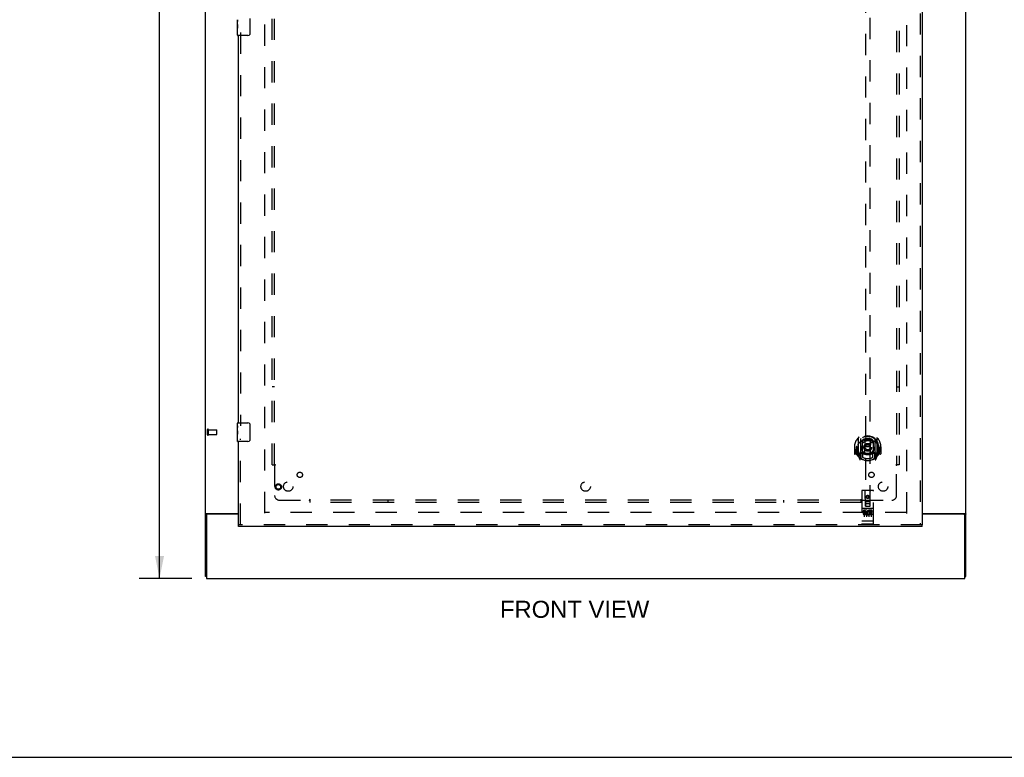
# Model space of a CAD drawing. Header units: inches. Extents: x 0 to 204, y 0 to 132.
# Tile 3 of 118: x 52 to 104, y 0 to 39. Entities that reach past the tile are written whole.
import ezdxf

# ---------------------------------------------------------------- set-up
doc = ezdxf.new("R2010")
doc.units = ezdxf.units.IN
doc.header["$LTSCALE"] = 11.243375
doc.header["$MEASUREMENT"] = 0
doc.linetypes.add('HIDDEN', pattern=[0.2, 0.1, -0.1])
doc.layers.get('0').update_dxf_attribs({"linetype": 'CONTINUOUS'})
for name, color, linetype in [('DEFAULT_2', 8, 'HIDDEN'), ('DIMENSIONS', 7, 'CONTINUOUS'), ('DOOR_ASSEMBLY', 7, 'CONTINUOUS'), ('SUBPANEL', 7, 'CONTINUOUS')]:
    doc.layers.add(name, color=color, linetype=linetype)
doc.styles.get("Standard").update_dxf_attribs({"font": 'arial.ttf'})
doc.dimstyles.new('DIMSTYLE_1', dxfattribs={"dimtxt": 0.901875, "dimasz": 1.2025, "dimexe": 0.09, "dimexo": 0.07, "dimgap": 0.0375, "dimtad": 0, "dimtih": 1, "dimtoh": 1, "dimzin": 4, "dimdsep": 46, "dimtxsty": 'Standard', "dimblk": '_FILLED', "dimblk1": '_FILLED', "dimblk2": '_FILLED', "dimcen": 0.09, "dimadec": 3, "dimazin": 1, "dimtfac": 1, "dimtdec": 3, "dimtofl": 0, "dimtmove": 0, "dimatfit": 3, "dimldrblk": '_FILLED', "dimfxl": 0, "dimtolj": 1, "dimtzin": 4, "dimarcsym": 0})

# ---------------------------------------------------------------- blocks, each defined once
blk = doc.blocks.new('_FILLED')
at = {"color": 0, "linetype": 'ByBlock'}
blk.add_solid([(0, 0), (-1, 0.2), (-1, -0.2)], dxfattribs=at)
blk = doc.blocks.new('*D19')
at = {"layer": 'DIMENSIONS', "color": 2, "linetype": 'Continuous'}
for p, q in [((61.249, 89.46), (58.459, 89.46)), ((59.541, 89.46), (59.541, 50.361)), ((59.541, 9.46), (59.541, 48.558)), ((61.249, 9.46), (58.459, 9.46))]:
    blk.add_line(p, q, dxfattribs=at)
at = {"layer": 'DIMENSIONS', "color": 2, "linetype": 'Continuous', "xscale": 1.2025, "yscale": 1.2025, "zscale": 1.2025}
for p, rotation in [((59.541, 89.46), 90), ((59.541, 9.46), 270)]:
    blk.add_blockref('_FILLED', p, dxfattribs=dict(at, rotation=rotation))
at = {"layer": 'DIMENSIONS', "color": 2, "linetype": 'Continuous', "insert": (59.541, 49.91), "char_height": 0.9019, "width": 3.15153, "attachment_point": 2, "line_spacing_factor": 0.9}
blk.add_mtext('80.00', dxfattribs=at)

msp = doc.modelspace()

# ---------------------------------------------------------------- linework, layer by layer
at = {"color": 3, "linetype": 'Continuous'}
for p, q in [((61.979, 9.564), (61.979, 89.356)), ((102.229, 9.564), (102.229, 89.356)), ((62.019, 12.908), (63.729, 12.908)), ((62.031, 12.816), (62.031, 9.46)), ((63.729, 12.876), (62.091, 12.876)), ((99.916, 12.908), (102.188, 12.908)), ((102.117, 12.876), (99.916, 12.876)), ((102.177, 9.46), (102.177, 12.816)), ((62.031, 9.46), (102.177, 9.46))]:
    msp.add_line(p, q, dxfattribs=at)
at = {"color": 7, "linetype": 'Continuous'}
for p, q in [((62.083, 12.877), (61.979, 12.877)), ((62.083, 12.876), (62.083, 12.877)), ((102.125, 12.877), (102.229, 12.877)), ((102.125, 12.877), (102.125, 12.876)), ((62.031, 9.564), (61.979, 9.564)), ((102.177, 9.564), (102.229, 9.564)), ((0, 0), (204.425, 0))]:
    msp.add_line(p, q, dxfattribs=at)
at = {"color": 3, "linetype": 'Continuous'}
for points in [[(62.019, 12.908), (62.018, 12.906), (62.016, 12.904), (62.013, 12.903), (62.01, 12.901), (62.008, 12.9), (62.005, 12.898), (62.002, 12.897), (61.999, 12.895), (61.996, 12.894), (61.993, 12.892), (61.99, 12.891), (61.988, 12.889), (61.986, 12.888), (61.984, 12.886), (61.982, 12.884), (61.981, 12.883), (61.98, 12.881), (61.979, 12.88), (61.979, 12.878), (61.979, 12.877)], [(102.188, 12.908), (102.19, 12.906), (102.192, 12.904), (102.194, 12.903), (102.197, 12.901), (102.2, 12.9), (102.203, 12.898), (102.209, 12.895)], [(102.209, 12.895), (102.212, 12.894), (102.215, 12.892), (102.217, 12.891), (102.22, 12.889), (102.222, 12.888), (102.224, 12.886), (102.226, 12.884), (102.227, 12.883), (102.228, 12.881), (102.228, 12.88), (102.229, 12.878), (102.229, 12.877)]]:
    msp.add_lwpolyline(points, dxfattribs=at)
at = {"color": 7, "linetype": 'Continuous'}
for points in [[(62.101, 12.908), (62.101, 12.906), (62.102, 12.905), (62.102, 12.903), (62.101, 12.901), (62.101, 12.9), (62.1, 12.898), (62.099, 12.896), (62.097, 12.894), (62.096, 12.893), (62.094, 12.892), (62.093, 12.89), (62.091, 12.889), (62.089, 12.887), (62.088, 12.886), (62.086, 12.884), (62.085, 12.883), (62.084, 12.881), (62.083, 12.88), (62.083, 12.878), (62.083, 12.877)], [(102.106, 12.908), (102.106, 12.906), (102.106, 12.905), (102.106, 12.903), (102.106, 12.901), (102.107, 12.9), (102.108, 12.898), (102.109, 12.896), (102.11, 12.894), (102.112, 12.893), (102.113, 12.892), (102.115, 12.89), (102.117, 12.889), (102.118, 12.887), (102.12, 12.886), (102.121, 12.884), (102.123, 12.883), (102.124, 12.881), (102.124, 12.88), (102.125, 12.878), (102.125, 12.877)]]:
    msp.add_lwpolyline(points, dxfattribs=at)
at = {"color": 3, "linetype": 'Continuous'}
for centre, start, end in [((62.091, 12.816), 90, 180), ((102.117, 12.816), 0, 90)]:
    msp.add_arc(centre, 0.06, start, end, dxfattribs=at)
at = {"layer": 'DEFAULT_2', "color": 8, "linetype": 'HIDDEN'}
for p, q in [((65.104, 86.012), (65.104, 12.908)), ((99.104, 12.908), (99.104, 86.012)), ((62.083, 17.068), (62.083, 17.352)), ((62.126, 17.068), (62.126, 17.352)), ((62.126, 17.334), (62.573, 17.334)), ((62.583, 17.096), (62.583, 17.324)), ((62.126, 17.086), (62.573, 17.086)), ((99.09, 12.96), (65.118, 12.96))]:
    msp.add_line(p, q, dxfattribs=at)
for centre, radius, start, end in [((62.104, 17.352), 0.0215, 360, 180), ((62.573, 17.324), 0.01, 360, 90), ((62.104, 17.068), 0.0215, 180, 0), ((62.573, 17.096), 0.01, 270, 0)]:
    msp.add_arc(centre, radius, start, end, dxfattribs=at)
at = {"layer": 'DOOR_ASSEMBLY', "color": 8, "linetype": 'HIDDEN'}
for p, q in [((99.812, 86.606), (99.812, 12.314)), ((96.916, 47.289), (96.916, 13.287)), ((97.166, 13.287), (97.166, 47.289)), ((63.833, 38.365), (63.833, 17.555)), ((63.833, 12.314), (63.833, 16.865)), ((96.541, 16.915), (96.541, 15.947)), ((96.659, 16.861), (96.659, 15.845)), ((96.666, 16.836), (96.666, 15.833)), ((96.759, 16.113), (96.759, 16.744)), ((96.766, 16.796), (96.766, 16.694)), ((96.879, 16.77), (96.909, 16.431)), ((97.204, 16.77), (97.174, 16.431)), ((97.316, 16.694), (97.316, 16.796)), ((97.324, 16.744), (97.324, 16.113)), ((97.416, 16.836), (97.416, 15.833)), ((97.424, 16.861), (97.424, 15.845)), ((97.541, 15.947), (97.541, 16.915)), ((96.356, 16.431), (96.341, 16.431)), ((96.341, 16.431), (96.341, 16.058)), ((96.459, 16.431), (96.474, 16.431)), ((96.459, 16.431), (96.459, 16.043)), ((96.466, 16.478), (96.466, 16.48)), ((96.466, 16.02), (96.466, 16.478)), ((96.878, 16.087), (96.909, 16.431)), ((97.174, 16.431), (96.909, 16.431)), ((97.204, 16.087), (97.174, 16.431)), ((97.624, 16.431), (97.609, 16.431)), ((97.616, 16.478), (97.616, 16.48)), ((97.616, 16.02), (97.616, 16.478)), ((97.624, 16.431), (97.624, 16.043)), ((97.741, 16.431), (97.726, 16.431)), ((97.741, 16.431), (97.741, 16.058)), ((96.459, 16.043), (96.356, 16.043)), ((96.459, 16.043), (96.467, 16.058)), ((96.546, 15.937), (96.616, 15.761)), ((96.659, 16.102), (96.599, 16.102)), ((96.599, 16.102), (96.599, 15.952)), ((96.599, 15.952), (96.666, 15.952)), ((96.637, 16.006), (96.607, 15.96)), ((96.637, 15.841), (96.642, 15.838)), ((96.645, 15.764), (96.659, 15.845)), ((96.736, 15.783), (96.666, 15.892)), ((96.669, 16.065), (96.669, 15.858)), ((96.759, 16.103), (96.686, 16.103)), ((96.755, 16.085), (96.689, 16.085)), ((96.766, 16.132), (96.766, 15.88)), ((97.316, 15.88), (97.316, 16.132)), ((97.396, 16.103), (97.324, 16.103)), ((97.394, 16.085), (97.328, 16.085)), ((97.416, 15.892), (97.346, 15.783)), ((97.414, 15.858), (97.414, 16.065)), ((97.416, 15.952), (97.484, 15.952)), ((97.484, 16.102), (97.424, 16.102)), ((97.424, 15.845), (97.438, 15.764)), ((97.445, 15.841), (97.445, 15.841)), ((97.445, 15.841), (97.445, 15.841)), ((97.445, 15.841), (97.445, 15.841)), ((97.475, 15.96), (97.446, 16.006)), ((97.467, 15.761), (97.537, 15.937)), ((97.484, 15.952), (97.484, 16.102)), ((97.616, 16.058), (97.624, 16.043)), ((97.726, 16.043), (97.624, 16.043)), ((96.729, 14.097), (96.729, 12.372)), ((97.324, 14.127), (96.759, 14.127)), ((96.915, 13.287), (96.911, 14.097)), ((97.168, 13.287), (97.171, 14.097)), ((97.354, 12.372), (97.354, 14.097)), ((97.041, 13.86), (96.979, 13.823)), ((96.979, 13.823), (96.989, 13.818)), ((96.979, 13.823), (96.979, 13.751)), ((96.979, 13.751), (96.989, 13.757)), ((96.979, 13.751), (97.041, 13.715)), ((97.041, 13.848), (96.989, 13.818)), ((96.989, 13.818), (96.989, 13.757)), ((96.989, 13.757), (97.041, 13.727)), ((97.104, 13.823), (97.041, 13.86)), ((97.041, 13.86), (97.041, 13.848)), ((97.094, 13.818), (97.041, 13.848)), ((97.041, 13.727), (97.094, 13.757)), ((97.041, 13.715), (97.104, 13.751)), ((97.041, 13.715), (97.041, 13.727)), ((97.104, 13.823), (97.094, 13.818)), ((97.094, 13.757), (97.094, 13.818)), ((97.104, 13.751), (97.094, 13.757)), ((97.104, 13.751), (97.104, 13.823)), ((97.324, 13.17), (96.759, 13.17)), ((96.897, 13.048), (96.804, 13.048)), ((96.804, 13.048), (96.804, 13.006)), ((96.83, 13.154), (97.002, 13.154)), ((96.854, 13.039), (96.854, 12.733)), ((96.914, 13.537), (97.169, 13.537)), ((96.915, 13.287), (96.916, 13.287)), ((96.916, 13.287), (97.166, 13.287)), ((97.126, 13.412), (96.956, 13.412)), ((96.979, 13.039), (96.979, 12.733)), ((97.08, 13.154), (97.252, 13.154)), ((97.104, 13.039), (97.104, 12.733)), ((97.113, 13.038), (97.117, 13.036)), ((97.273, 13.048), (97.117, 13.048)), ((97.117, 13.048), (97.117, 13.036)), ((97.166, 13.287), (97.168, 13.287)), ((97.229, 13.039), (97.229, 12.733)), ((97.273, 13.048), (97.273, 13.006)), ((96.897, 13.006), (96.804, 13.006)), ((96.901, 12.962), (96.854, 12.962)), ((96.897, 12.921), (96.868, 12.921)), ((96.961, 12.877), (96.868, 12.877)), ((96.961, 12.835), (96.868, 12.835)), ((96.961, 12.877), (96.961, 12.835)), ((97.093, 12.883), (97.11, 12.844)), ((97.117, 13.012), (97.104, 12.994)), ((97.117, 13.012), (97.117, 12.835)), ((97.273, 12.835), (97.117, 12.835)), ((97.273, 13.006), (97.16, 13.006)), ((97.16, 13.006), (97.16, 12.962)), ((97.252, 12.962), (97.16, 12.962)), ((97.252, 12.92), (97.16, 12.92)), ((97.16, 12.92), (97.16, 12.877)), ((97.273, 12.877), (97.16, 12.877)), ((97.252, 12.962), (97.252, 12.92)), ((97.273, 12.877), (97.273, 12.835)), ((99.916, 12.314), (63.729, 12.314)), ((96.746, 12.501), (96.745, 12.501)), ((96.748, 12.501), (96.747, 12.501)), ((96.749, 12.5), (96.748, 12.501)), ((96.75, 12.5), (96.749, 12.5)), ((96.751, 12.5), (96.75, 12.5)), ((96.75, 12.5), (96.75, 12.5)), ((96.752, 12.5), (96.751, 12.5)), ((96.753, 12.5), (96.752, 12.5)), ((96.754, 12.5), (96.753, 12.5)), ((96.755, 12.5), (96.754, 12.5)), ((96.756, 12.5), (96.755, 12.5)), ((96.755, 12.5), (96.755, 12.5)), ((96.757, 12.5), (96.756, 12.5)), ((96.758, 12.5), (96.757, 12.5)), ((96.759, 12.5), (96.758, 12.5)), ((97.324, 12.5), (96.759, 12.5)), ((97.324, 12.342), (96.759, 12.342)), ((97.324, 12.5), (97.325, 12.5)), ((97.325, 12.5), (97.326, 12.5)), ((97.326, 12.5), (97.327, 12.5)), ((97.327, 12.5), (97.328, 12.5)), ((97.328, 12.5), (97.329, 12.5)), ((97.328, 12.5), (97.328, 12.5)), ((97.329, 12.5), (97.33, 12.5)), ((97.33, 12.5), (97.331, 12.5)), ((97.331, 12.5), (97.332, 12.5)), ((97.332, 12.5), (97.333, 12.5)), ((97.332, 12.5), (97.332, 12.5)), ((97.333, 12.5), (97.334, 12.5)), ((97.334, 12.5), (97.335, 12.501)), ((97.335, 12.501), (97.336, 12.501)), ((97.336, 12.501), (97.337, 12.501)), ((97.336, 12.501), (97.336, 12.501)), ((97.337, 12.501), (97.338, 12.501))]:
    msp.add_line(p, q, dxfattribs=at)
at = {"layer": 'DOOR_ASSEMBLY', "color": 3, "linetype": 'Continuous'}
for p, q in [((99.916, 86.606), (99.916, 12.314)), ((63.729, 17.71), (63.729, 38.21)), ((63.729, 12.314), (63.729, 16.71)), ((99.916, 12.21), (63.729, 12.21))]:
    msp.add_line(p, q, dxfattribs=at)
at = {"layer": 'DOOR_ASSEMBLY', "color": 7, "linetype": 'Continuous'}
for p, q in [((64.324, 39.11), (64.324, 38.31)), ((63.669, 38.791), (63.669, 39.048)), ((63.674, 38.992), (63.669, 38.992)), ((63.669, 38.825), (63.676, 38.825)), ((63.669, 38.225), (63.669, 38.788)), ((63.67, 38.762), (63.669, 38.762)), ((63.669, 38.63), (63.675, 38.63)), ((63.669, 38.594), (63.676, 38.594)), ((63.67, 38.764), (63.672, 38.742)), ((63.676, 38.825), (63.676, 38.961)), ((63.676, 38.364), (63.676, 38.594)), ((63.669, 38.531), (63.676, 38.531)), ((63.669, 38.364), (63.676, 38.364)), ((64.224, 38.21), (63.684, 38.21)), ((63.669, 17.549), (63.669, 17.695)), ((63.669, 17.291), (63.669, 17.548)), ((63.674, 17.492), (63.669, 17.492)), ((63.669, 17.325), (63.676, 17.325)), ((63.669, 16.725), (63.669, 17.288)), ((63.67, 17.262), (63.669, 17.262)), ((63.67, 17.264), (63.672, 17.242)), ((63.676, 17.325), (63.676, 17.461)), ((63.684, 17.71), (64.224, 17.71)), ((64.324, 17.61), (64.324, 16.81)), ((63.669, 17.13), (63.675, 17.13)), ((63.669, 17.094), (63.676, 17.094)), ((63.669, 17.031), (63.676, 17.031)), ((63.669, 16.864), (63.676, 16.864)), ((63.676, 16.864), (63.676, 17.094)), ((64.224, 16.71), (63.684, 16.71)), ((63.729, 12.21), (63.729, 12.314)), ((99.916, 12.21), (99.916, 12.314))]:
    msp.add_line(p, q, dxfattribs=at)
for points in [[(63.669, 39.049), (63.669, 39.045), (63.669, 39.041), (63.67, 39.035), (63.671, 39.022)], [(63.669, 38.791), (63.669, 38.783), (63.669, 38.774), (63.67, 38.764)], [(63.671, 39.022), (63.672, 39.014), (63.673, 39.006), (63.674, 38.998)], [(63.672, 38.742), (63.673, 38.73), (63.674, 38.718), (63.675, 38.706), (63.675, 38.693), (63.676, 38.68), (63.676, 38.668), (63.676, 38.655), (63.675, 38.642), (63.675, 38.629), (63.674, 38.617), (63.673, 38.605)], [(63.674, 38.998), (63.675, 38.989), (63.675, 38.98), (63.676, 38.97), (63.676, 38.961)], [(64.324, 38.31), (64.323, 38.303), (64.323, 38.297), (64.322, 38.291), (64.321, 38.285), (64.319, 38.279), (64.317, 38.273)], [(63.669, 17.549), (63.669, 17.545), (63.669, 17.541), (63.67, 17.535), (63.671, 17.522)], [(63.669, 17.291), (63.669, 17.283), (63.669, 17.274), (63.67, 17.264)], [(63.671, 17.522), (63.672, 17.514), (63.673, 17.506), (63.674, 17.498)], [(63.672, 17.242), (63.673, 17.23), (63.674, 17.218), (63.675, 17.206), (63.675, 17.193), (63.676, 17.18), (63.676, 17.168), (63.676, 17.155), (63.675, 17.142), (63.675, 17.129), (63.674, 17.117), (63.673, 17.105)], [(63.674, 17.498), (63.675, 17.489), (63.675, 17.48), (63.676, 17.47), (63.676, 17.461)], [(64.317, 17.646), (64.319, 17.64), (64.321, 17.634), (64.322, 17.628), (64.323, 17.622), (64.323, 17.616), (64.324, 17.61)], [(64.324, 16.81), (64.323, 16.803), (64.323, 16.797), (64.322, 16.791), (64.321, 16.785), (64.319, 16.779), (64.317, 16.773)]]:
    msp.add_lwpolyline(points, dxfattribs=at)
at = {"layer": 'DOOR_ASSEMBLY', "color": 8, "linetype": 'HIDDEN'}
for points in [[(96.496, 16.87), (96.497, 16.871), (96.497, 16.872), (96.498, 16.872), (96.499, 16.873), (96.499, 16.874), (96.5, 16.875), (96.501, 16.875), (96.502, 16.876), (96.502, 16.877), (96.503, 16.878), (96.504, 16.878), (96.505, 16.879), (96.505, 16.88), (96.506, 16.881), (96.507, 16.881), (96.508, 16.882), (96.509, 16.883), (96.51, 16.883), (96.51, 16.884), (96.511, 16.885), (96.512, 16.885), (96.513, 16.886), (96.514, 16.886), (96.515, 16.887), (96.515, 16.887), (96.516, 16.888), (96.517, 16.888), (96.518, 16.889), (96.519, 16.889), (96.52, 16.89), (96.521, 16.89), (96.522, 16.891), (96.523, 16.891), (96.524, 16.892)], [(96.853, 16.788), (96.859, 16.789), (96.864, 16.791), (96.87, 16.792), (96.875, 16.793), (96.88, 16.795), (96.886, 16.796), (96.891, 16.797), (96.897, 16.798), (96.902, 16.8), (96.908, 16.801), (96.913, 16.802), (96.919, 16.803), (96.924, 16.804), (96.93, 16.805), (96.935, 16.805), (96.941, 16.806), (96.946, 16.807), (96.952, 16.808), (96.958, 16.808), (96.963, 16.809), (96.969, 16.81), (96.974, 16.81), (96.98, 16.811), (96.985, 16.811), (96.991, 16.812), (96.997, 16.812), (97.002, 16.812), (97.008, 16.813), (97.013, 16.813), (97.019, 16.813), (97.024, 16.813), (97.03, 16.813), (97.036, 16.813), (97.041, 16.814), (97.047, 16.813), (97.052, 16.813), (97.058, 16.813), (97.064, 16.813), (97.069, 16.813), (97.075, 16.813), (97.08, 16.812), (97.086, 16.812), (97.092, 16.812), (97.097, 16.811), (97.103, 16.811), (97.108, 16.81), (97.114, 16.81), (97.119, 16.809), (97.125, 16.808), (97.131, 16.808), (97.136, 16.807), (97.142, 16.806), (97.147, 16.805), (97.153, 16.805), (97.158, 16.804), (97.164, 16.803), (97.169, 16.802), (97.175, 16.801), (97.18, 16.8), (97.186, 16.798), (97.191, 16.797), (97.197, 16.796), (97.202, 16.795), (97.208, 16.793), (97.213, 16.792), (97.218, 16.791), (97.224, 16.789), (97.229, 16.788)], [(97.559, 16.892), (97.56, 16.891), (97.561, 16.891), (97.562, 16.89), (97.563, 16.89), (97.563, 16.889), (97.564, 16.889), (97.565, 16.888), (97.566, 16.888), (97.567, 16.887), (97.568, 16.887), (97.569, 16.886), (97.57, 16.886), (97.57, 16.885), (97.571, 16.885), (97.572, 16.884), (97.573, 16.883), (97.574, 16.883), (97.575, 16.882), (97.575, 16.881), (97.576, 16.881), (97.577, 16.88), (97.578, 16.879), (97.579, 16.878), (97.579, 16.878), (97.58, 16.877), (97.581, 16.876), (97.582, 16.875), (97.582, 16.875), (97.583, 16.874), (97.584, 16.873), (97.585, 16.872), (97.585, 16.872), (97.586, 16.871), (97.587, 16.87)], [(96.587, 16.646), (96.585, 16.645), (96.584, 16.643), (96.582, 16.642), (96.581, 16.641), (96.579, 16.639), (96.577, 16.637), (96.576, 16.636), (96.574, 16.634), (96.572, 16.632), (96.57, 16.63), (96.569, 16.628), (96.567, 16.626), (96.565, 16.624), (96.563, 16.622), (96.561, 16.62), (96.559, 16.617), (96.557, 16.615), (96.555, 16.612), (96.553, 16.61), (96.551, 16.607), (96.548, 16.604), (96.546, 16.601), (96.544, 16.598), (96.541, 16.595), (96.539, 16.592), (96.537, 16.588), (96.534, 16.585), (96.532, 16.581), (96.529, 16.577), (96.526, 16.573), (96.524, 16.569), (96.521, 16.564), (96.518, 16.56), (96.515, 16.555), (96.512, 16.55), (96.509, 16.544)], [(97.574, 16.544), (97.571, 16.55), (97.568, 16.555), (97.565, 16.56), (97.562, 16.564), (97.559, 16.569), (97.556, 16.573), (97.554, 16.577), (97.551, 16.581), (97.548, 16.585), (97.546, 16.588), (97.543, 16.592), (97.541, 16.595), (97.539, 16.598), (97.536, 16.601), (97.534, 16.604), (97.532, 16.607), (97.53, 16.61), (97.528, 16.612), (97.526, 16.615), (97.524, 16.617), (97.522, 16.62), (97.52, 16.622), (97.518, 16.624), (97.516, 16.626), (97.514, 16.628), (97.512, 16.63), (97.51, 16.632), (97.508, 16.634), (97.507, 16.636), (97.505, 16.637), (97.503, 16.639), (97.502, 16.641), (97.5, 16.642), (97.499, 16.643), (97.497, 16.645), (97.496, 16.646)], [(96.524, 15.97), (96.523, 15.971), (96.522, 15.971), (96.521, 15.972), (96.52, 15.972), (96.519, 15.973), (96.518, 15.973), (96.517, 15.974), (96.516, 15.974), (96.515, 15.975), (96.515, 15.975), (96.514, 15.976), (96.513, 15.976), (96.512, 15.977), (96.511, 15.978), (96.51, 15.978), (96.51, 15.979), (96.509, 15.979), (96.508, 15.98), (96.507, 15.981), (96.506, 15.981), (96.505, 15.982), (96.505, 15.983), (96.504, 15.984), (96.503, 15.984), (96.502, 15.985), (96.502, 15.986), (96.501, 15.987), (96.5, 15.987), (96.499, 15.988), (96.499, 15.989), (96.498, 15.99), (96.497, 15.991), (96.497, 15.991), (96.496, 15.992)], [(97.587, 15.992), (97.586, 15.991), (97.585, 15.991), (97.585, 15.99), (97.584, 15.989), (97.583, 15.988), (97.582, 15.987), (97.582, 15.987), (97.581, 15.986), (97.58, 15.985), (97.579, 15.984), (97.579, 15.984), (97.578, 15.983), (97.577, 15.982), (97.576, 15.981), (97.575, 15.981), (97.575, 15.98), (97.574, 15.979), (97.573, 15.979), (97.572, 15.978), (97.571, 15.978), (97.57, 15.977), (97.57, 15.976), (97.569, 15.976), (97.568, 15.975), (97.567, 15.975), (97.566, 15.974), (97.565, 15.974), (97.564, 15.973), (97.563, 15.973), (97.563, 15.972), (97.562, 15.972), (97.561, 15.971), (97.56, 15.971), (97.559, 15.97)], [(96.824, 13.153), (96.824, 13.153), (96.824, 13.153), (96.824, 13.153), (96.824, 13.153), (96.824, 13.153), (96.824, 13.153), (96.824, 13.153), (96.825, 13.153), (96.825, 13.153), (96.825, 13.153), (96.825, 13.153), (96.825, 13.153), (96.825, 13.153), (96.825, 13.153), (96.825, 13.153), (96.825, 13.153), (96.826, 13.153), (96.826, 13.154), (96.826, 13.154), (96.826, 13.154), (96.826, 13.154), (96.826, 13.154), (96.826, 13.154), (96.826, 13.154), (96.827, 13.154), (96.827, 13.154), (96.827, 13.154), (96.827, 13.154), (96.827, 13.154), (96.827, 13.154), (96.828, 13.154), (96.828, 13.154), (96.828, 13.154), (96.828, 13.154), (96.828, 13.154), (96.828, 13.154), (96.829, 13.154), (96.829, 13.154), (96.829, 13.154), (96.829, 13.154), (96.829, 13.154), (96.83, 13.154), (96.83, 13.154), (96.83, 13.154), (96.83, 13.154)], [(97.002, 13.154), (97.002, 13.154), (97.003, 13.154), (97.003, 13.154), (97.003, 13.154), (97.003, 13.154), (97.003, 13.154), (97.004, 13.154), (97.004, 13.154), (97.004, 13.154), (97.004, 13.154), (97.004, 13.154), (97.005, 13.154), (97.005, 13.154), (97.005, 13.154), (97.005, 13.154), (97.005, 13.154), (97.005, 13.154), (97.005, 13.154), (97.006, 13.154), (97.006, 13.154), (97.006, 13.154), (97.006, 13.154), (97.006, 13.154), (97.006, 13.154), (97.006, 13.154), (97.007, 13.154), (97.007, 13.154), (97.007, 13.154), (97.007, 13.153), (97.007, 13.153), (97.007, 13.153), (97.007, 13.153), (97.007, 13.153), (97.008, 13.153), (97.008, 13.153), (97.008, 13.153), (97.008, 13.153), (97.008, 13.153), (97.008, 13.153), (97.008, 13.153), (97.008, 13.153), (97.008, 13.153), (97.008, 13.153), (97.009, 13.153), (97.009, 13.153), (97.009, 13.153)], [(97.074, 13.153), (97.074, 13.153), (97.074, 13.153), (97.074, 13.153), (97.074, 13.153), (97.074, 13.153), (97.074, 13.153), (97.074, 13.153), (97.075, 13.153), (97.075, 13.153), (97.075, 13.153), (97.075, 13.153), (97.075, 13.153), (97.075, 13.153), (97.075, 13.153), (97.075, 13.153), (97.075, 13.153), (97.076, 13.153), (97.076, 13.154), (97.076, 13.154), (97.076, 13.154), (97.076, 13.154), (97.076, 13.154), (97.076, 13.154), (97.076, 13.154), (97.077, 13.154), (97.077, 13.154), (97.077, 13.154), (97.077, 13.154), (97.077, 13.154), (97.077, 13.154), (97.078, 13.154), (97.078, 13.154), (97.078, 13.154), (97.078, 13.154), (97.078, 13.154), (97.078, 13.154), (97.079, 13.154), (97.079, 13.154), (97.079, 13.154), (97.079, 13.154), (97.079, 13.154), (97.08, 13.154), (97.08, 13.154), (97.08, 13.154), (97.08, 13.154)], [(97.252, 13.154), (97.252, 13.154), (97.253, 13.154), (97.253, 13.154), (97.253, 13.154), (97.253, 13.154), (97.253, 13.154), (97.254, 13.154), (97.254, 13.154), (97.254, 13.154), (97.254, 13.154), (97.254, 13.154), (97.255, 13.154), (97.255, 13.154), (97.255, 13.154), (97.255, 13.154), (97.255, 13.154), (97.255, 13.154), (97.255, 13.154), (97.256, 13.154), (97.256, 13.154), (97.256, 13.154), (97.256, 13.154), (97.256, 13.154), (97.256, 13.154), (97.256, 13.154), (97.257, 13.154), (97.257, 13.154), (97.257, 13.154), (97.257, 13.153), (97.257, 13.153), (97.257, 13.153), (97.257, 13.153), (97.257, 13.153), (97.258, 13.153), (97.258, 13.153), (97.258, 13.153), (97.258, 13.153), (97.258, 13.153), (97.258, 13.153), (97.258, 13.153), (97.258, 13.153), (97.258, 13.153), (97.259, 13.153), (97.259, 13.153), (97.259, 13.153), (97.259, 13.153)], [(96.745, 12.501), (96.745, 12.501), (96.744, 12.501), (96.744, 12.501), (96.744, 12.501), (96.743, 12.501), (96.743, 12.501), (96.742, 12.501), (96.742, 12.501), (96.742, 12.501), (96.741, 12.501), (96.741, 12.501), (96.741, 12.502), (96.74, 12.502), (96.74, 12.502), (96.74, 12.502), (96.739, 12.502), (96.739, 12.502), (96.739, 12.502), (96.738, 12.502), (96.738, 12.502), (96.738, 12.502), (96.738, 12.502), (96.737, 12.502), (96.737, 12.502), (96.737, 12.502), (96.736, 12.503), (96.736, 12.503), (96.736, 12.503), (96.736, 12.503), (96.735, 12.503), (96.735, 12.503), (96.735, 12.503), (96.735, 12.503), (96.734, 12.503), (96.734, 12.503), (96.734, 12.503), (96.734, 12.503), (96.733, 12.504), (96.733, 12.504), (96.733, 12.504), (96.733, 12.504), (96.733, 12.504), (96.732, 12.504), (96.732, 12.504), (96.732, 12.504), (96.732, 12.504), (96.732, 12.504), (96.731, 12.504), (96.731, 12.505), (96.731, 12.505), (96.731, 12.505), (96.731, 12.505), (96.731, 12.505), (96.73, 12.505), (96.73, 12.505), (96.73, 12.505), (96.73, 12.505), (96.73, 12.505), (96.73, 12.506), (96.73, 12.506), (96.73, 12.506), (96.73, 12.506), (96.729, 12.506), (96.729, 12.506), (96.729, 12.506), (96.729, 12.506), (96.729, 12.506), (96.729, 12.506), (96.729, 12.507), (96.729, 12.507), (96.729, 12.507), (96.729, 12.507), (96.729, 12.507), (96.729, 12.507), (96.729, 12.507), (96.729, 12.507), (96.729, 12.507), (96.729, 12.507)], [(96.747, 12.501), (96.747, 12.501), (96.746, 12.501)], [(97.338, 12.501), (97.338, 12.501), (97.339, 12.501), (97.339, 12.501), (97.339, 12.501), (97.34, 12.501), (97.34, 12.501), (97.34, 12.501), (97.341, 12.501), (97.341, 12.501), (97.341, 12.501), (97.342, 12.502), (97.342, 12.502), (97.342, 12.502), (97.343, 12.502), (97.343, 12.502), (97.343, 12.502), (97.344, 12.502), (97.344, 12.502), (97.344, 12.502), (97.345, 12.502), (97.345, 12.502), (97.345, 12.502), (97.346, 12.502), (97.346, 12.502), (97.346, 12.503), (97.346, 12.503), (97.347, 12.503), (97.347, 12.503), (97.347, 12.503), (97.347, 12.503), (97.348, 12.503), (97.348, 12.503), (97.348, 12.503), (97.348, 12.503), (97.349, 12.503), (97.349, 12.503), (97.349, 12.504), (97.349, 12.504), (97.35, 12.504), (97.35, 12.504), (97.35, 12.504), (97.35, 12.504), (97.35, 12.504), (97.351, 12.504), (97.351, 12.504), (97.351, 12.504), (97.351, 12.504), (97.351, 12.505), (97.351, 12.505), (97.352, 12.505), (97.352, 12.505), (97.352, 12.505), (97.352, 12.505), (97.352, 12.505), (97.352, 12.505), (97.352, 12.505), (97.353, 12.505), (97.353, 12.506), (97.353, 12.506), (97.353, 12.506), (97.353, 12.506), (97.353, 12.506), (97.353, 12.506), (97.353, 12.506), (97.353, 12.506), (97.353, 12.506), (97.353, 12.506), (97.354, 12.507), (97.354, 12.507), (97.354, 12.507), (97.354, 12.507), (97.354, 12.507), (97.354, 12.507), (97.354, 12.507), (97.354, 12.507), (97.354, 12.507), (97.354, 12.507)]]:
    msp.add_lwpolyline(points, dxfattribs=at)
for centre, radius in [((97.041, 16.413), 0.35), ((97.041, 16.413), 0.335), ((97.041, 16.413), 0.205), ((97.041, 16.413), 0.133), ((65.833, 14.314), 0.164), ((65.833, 14.314), 0.124), ((97.041, 13.787), 0.085), ((97.041, 13.787), 0.0845)]:
    msp.add_circle(centre, radius, dxfattribs=at)
at = {"layer": 'DOOR_ASSEMBLY', "color": 7, "linetype": 'Continuous'}
for centre, radius, start, end in [((63.684, 38.225), 0.015, 180, 270), ((64.224, 38.31), 0.1, 270, 338.7946), ((63.684, 17.695), 0.015, 90, 180), ((64.224, 17.61), 0.1, 21.1999, 90), ((63.684, 16.725), 0.015, 180, 270), ((64.224, 16.81), 0.1, 270, 338.7946)]:
    msp.add_arc(centre, radius, start, end, dxfattribs=at)
at = {"layer": 'DOOR_ASSEMBLY', "color": 8, "linetype": 'HIDDEN'}
for centre, radius, start, end in [((97.041, 16.431), 0.7, 305.5126, 234.4874), ((97.041, 16.429), 0.583, 0.2464, 179.7536), ((97.041, 16.403), 0.58, 7.6622, 172.3378), ((96.556, 16.915), 0.015, 135.0748, 180), ((97.041, 16.114), 0.7, 49.529, 130.471), ((96.674, 16.861), 0.015, 130.3587, 180), ((96.686, 16.836), 0.02, 129.3378, 179.9984), ((96.774, 16.744), 0.015, 112.9863, 180), ((97.041, 16.403), 0.48, 55.0461, 124.9539), ((96.796, 16.694), 0.03, 180, 311.1261), ((97.041, 16.413), 0.343, 48.8739, 131.1261), ((96.859, 16.769), 0.02, 5.0796, 105.5752), ((97.224, 16.769), 0.02, 74.4248, 174.9204), ((97.286, 16.694), 0.03, 228.8739, 360), ((97.309, 16.744), 0.015, 0, 67.0137), ((97.396, 16.836), 0.02, 0, 50.6594), ((97.409, 16.861), 0.015, 0, 49.6413), ((97.526, 16.915), 0.015, 0, 44.9252), ((97.041, 16.431), 0.685, 180, 213.0115), ((96.486, 16.478), 0.02, 172.3378, 180), ((97.041, 16.744), 0.7, 233.2319, 306.7681), ((96.796, 16.132), 0.03, 48.8739, 180), ((97.286, 16.132), 0.03, 0, 131.1261), ((97.596, 16.478), 0.02, 0, 7.6622), ((97.041, 16.431), 0.685, 326.9885, 360), ((96.356, 16.058), 0.015, 180, 270), ((96.486, 16.02), 0.02, 180, 215.2961), ((97.041, 16.413), 0.7, 215.2961, 324.7039), ((96.556, 15.947), 0.015, 180, 224.9252), ((96.611, 15.957), 0.005, 147.3208, 270), ((96.63, 15.767), 0.015, 201.8041, 350), ((96.646, 15.878), 0.02, 234.4874, 360), ((96.478, 16.107), 0.188, 327.3208, 360), ((96.649, 15.858), 0.02, 234.7457, 360), ((96.686, 16.083), 0.02, 90, 180), ((96.686, 15.833), 0.02, 180, 238.5295), ((96.689, 16.065), 0.02, 90, 180), ((96.755, 16.065), 0.02, 66.536, 90), ((96.774, 16.113), 0.015, 180, 247.0137), ((97.041, 16.726), 0.7, 246.536, 293.464), ((97.041, 16.413), 0.6, 242.7204, 297.2796), ((97.041, 16.413), 0.343, 228.8739, 311.1261), ((96.858, 16.089), 0.02, 254.3869, 354.9204), ((97.224, 16.089), 0.02, 185.0796, 285.6131), ((97.309, 16.113), 0.015, 292.9863, 360), ((97.328, 16.065), 0.02, 90, 113.464), ((97.394, 16.065), 0.02, 0, 90), ((97.396, 16.083), 0.02, 0, 90), ((97.396, 15.833), 0.02, 301.4688, 359.9992), ((97.434, 15.858), 0.02, 180, 305.2543), ((97.604, 16.107), 0.188, 180, 212.6792), ((97.436, 15.878), 0.02, 180, 305.5126), ((97.453, 15.767), 0.015, 190, 338.1959), ((97.471, 15.957), 0.005, 270, 32.6792), ((97.526, 15.947), 0.015, 315.0748, 360), ((97.596, 16.02), 0.02, 324.7039, 360), ((97.726, 16.058), 0.015, 270, 360), ((96.759, 14.097), 0.03, 90, 180), ((96.881, 14.097), 0.03, 0, 90), ((97.201, 14.097), 0.03, 90, 180), ((97.324, 14.097), 0.03, 0, 90), ((96.759, 13.2), 0.03, 180, 270), ((96.897, 12.985), 0.0635, 270, 90), ((96.956, 13.372), 0.04, 90, 180), ((96.956, 13.327), 0.04, 180, 270), ((97.067, 12.942), 0.107, 64.2636, 293.4027), ((97.126, 13.372), 0.04, 0, 90), ((97.126, 13.327), 0.04, 270, 360), ((97.324, 13.2), 0.03, 270, 360), ((96.868, 12.899), 0.0644, 102.2995, 270.0775), ((96.868, 12.899), 0.0219, 89.9011, 270), ((96.897, 12.984), 0.0219, 280.307, 90), ((97.067, 12.942), 0.0639, 54.8895, 293.4026), ((96.759, 12.372), 0.03, 180, 270), ((97.324, 12.372), 0.03, 270, 360)]:
    msp.add_arc(centre, radius, start, end, dxfattribs=at)
at = {"layer": 'DOOR_ASSEMBLY', "color": 7, "linetype": 'Continuous'}
for centre, start_param, end_param in [((63.932, 38.625), -3.141593, -2.961605), ((63.932, 17.125), 3.141593, 3.321581)]:
    msp.add_ellipse(centre, major_axis=(0.263, 0), ratio=0.432808, start_param=start_param, end_param=end_param, dxfattribs=at)
at = {"layer": 'SUBPANEL', "color": 8, "linetype": 'HIDDEN'}
for p, q in [((65.51, 15.491), (65.51, 83.428)), ((65.635, 15.491), (65.635, 83.428)), ((98.573, 83.428), (98.573, 15.491)), ((98.698, 83.428), (98.698, 15.491)), ((65.635, 19.616), (65.51, 19.616)), ((98.573, 19.616), (98.698, 19.616)), ((65.51, 15.491), (65.596, 15.491)), ((65.596, 15.491), (65.676, 15.491)), ((65.616, 15.474), (65.623, 15.467)), ((65.635, 15.455), (65.635, 13.866)), ((98.611, 15.491), (98.532, 15.491)), ((98.573, 13.866), (98.573, 15.455)), ((98.698, 15.491), (98.611, 15.491)), ((65.885, 13.616), (67.475, 13.616)), ((67.51, 13.577), (67.51, 13.657)), ((96.698, 13.616), (67.51, 13.616)), ((67.51, 13.491), (67.51, 13.577)), ((71.635, 13.616), (71.635, 13.491)), ((92.573, 13.616), (92.573, 13.491)), ((96.698, 13.577), (96.698, 13.657)), ((96.698, 13.491), (96.698, 13.577)), ((96.715, 13.597), (96.721, 13.603)), ((96.733, 13.616), (98.323, 13.616)), ((96.698, 13.491), (67.51, 13.491))]:
    msp.add_line(p, q, dxfattribs=at)
for points in [[(65.596, 15.491), (65.599, 15.489), (65.601, 15.488), (65.603, 15.486), (65.605, 15.484), (65.607, 15.483), (65.608, 15.481), (65.61, 15.48), (65.612, 15.478), (65.613, 15.477), (65.615, 15.475), (65.616, 15.474)], [(65.623, 15.467), (65.625, 15.465), (65.626, 15.464), (65.628, 15.462), (65.63, 15.46), (65.632, 15.458), (65.634, 15.457), (65.635, 15.455)], [(65.654, 15.468), (65.65, 15.466), (65.647, 15.464), (65.645, 15.463), (65.643, 15.461), (65.641, 15.46), (65.639, 15.458), (65.637, 15.457), (65.635, 15.455)], [(65.676, 15.491), (65.675, 15.489), (65.674, 15.487), (65.674, 15.486), (65.673, 15.484), (65.672, 15.482), (65.67, 15.481), (65.669, 15.479), (65.668, 15.478), (65.666, 15.476), (65.664, 15.475), (65.662, 15.474), (65.661, 15.472), (65.659, 15.471), (65.656, 15.47), (65.654, 15.468)], [(98.532, 15.491), (98.532, 15.489), (98.533, 15.487), (98.534, 15.486), (98.535, 15.484), (98.536, 15.482), (98.537, 15.481), (98.538, 15.479), (98.54, 15.478), (98.542, 15.476), (98.543, 15.475), (98.545, 15.474), (98.547, 15.472), (98.549, 15.471), (98.551, 15.47), (98.553, 15.468), (98.558, 15.466)], [(98.558, 15.466), (98.56, 15.464), (98.563, 15.463), (98.565, 15.461), (98.567, 15.46), (98.569, 15.458), (98.571, 15.457), (98.573, 15.455)], [(98.591, 15.474), (98.585, 15.467), (98.583, 15.465), (98.581, 15.464), (98.579, 15.462), (98.577, 15.46), (98.576, 15.458), (98.574, 15.457), (98.573, 15.455)], [(98.611, 15.491), (98.609, 15.489), (98.607, 15.488), (98.605, 15.486), (98.603, 15.484), (98.601, 15.483), (98.599, 15.481), (98.597, 15.48), (98.596, 15.478), (98.594, 15.477), (98.593, 15.475), (98.591, 15.474)], [(67.485, 13.631), (67.483, 13.628), (67.482, 13.626), (67.48, 13.623), (67.479, 13.621), (67.478, 13.619), (67.476, 13.617), (67.475, 13.616)], [(67.493, 13.597), (67.486, 13.603), (67.485, 13.605), (67.483, 13.607), (67.481, 13.609), (67.479, 13.611), (67.478, 13.613), (67.476, 13.614), (67.475, 13.616)], [(67.51, 13.657), (67.508, 13.656), (67.507, 13.655), (67.505, 13.654), (67.503, 13.653), (67.502, 13.652), (67.5, 13.651), (67.499, 13.65), (67.497, 13.648), (67.496, 13.647), (67.494, 13.645), (67.493, 13.643), (67.492, 13.641), (67.49, 13.639), (67.489, 13.637), (67.488, 13.635), (67.485, 13.631)], [(67.51, 13.577), (67.508, 13.579), (67.507, 13.582), (67.505, 13.584), (67.504, 13.586), (67.502, 13.587), (67.501, 13.589), (67.499, 13.591), (67.498, 13.592), (67.496, 13.594), (67.495, 13.596), (67.493, 13.597)], [(96.698, 13.657), (96.699, 13.656), (96.701, 13.655), (96.703, 13.654), (96.704, 13.653), (96.706, 13.652), (96.707, 13.651), (96.709, 13.65), (96.71, 13.648), (96.712, 13.647), (96.713, 13.645), (96.715, 13.643), (96.716, 13.641), (96.717, 13.639), (96.719, 13.637), (96.72, 13.635)], [(96.698, 13.577), (96.699, 13.579), (96.701, 13.582), (96.702, 13.584), (96.704, 13.586), (96.705, 13.587), (96.707, 13.589), (96.708, 13.591), (96.71, 13.592), (96.711, 13.594), (96.713, 13.596), (96.715, 13.597)], [(96.72, 13.635), (96.723, 13.631), (96.724, 13.628), (96.726, 13.626), (96.727, 13.623), (96.729, 13.621), (96.73, 13.619), (96.731, 13.617), (96.733, 13.616)], [(96.721, 13.603), (96.723, 13.605), (96.725, 13.607), (96.727, 13.609), (96.728, 13.611), (96.73, 13.613), (96.731, 13.614), (96.733, 13.616)]]:
    msp.add_lwpolyline(points, dxfattribs=at)
for centre, radius in [((66.972, 14.953), 0.141), ((97.235, 14.953), 0.141), ((66.354, 14.335), 0.25), ((82.104, 14.335), 0.25), ((97.854, 14.335), 0.25)]:
    msp.add_circle(centre, radius, dxfattribs=at)
for centre, start, end in [((65.885, 13.866), 180, 270), ((98.323, 13.866), 270, 360)]:
    msp.add_arc(centre, 0.25, start, end, dxfattribs=at)

# ---------------------------------------------------------------- texts
at = {"layer": 'DIMENSIONS', "color": 2, "linetype": 'Continuous', "insert": (81.521, 8.286), "char_height": 0.9019, "width": 7.89224, "attachment_point": 2, "line_spacing_factor": 0.9}
msp.add_mtext('FRONT VIEW', dxfattribs=at)

# ---------------------------------------------------------------- dimensions: what is measured, and where the dimension line sits
at = {"layer": 'DIMENSIONS', "color": 2, "linetype": 'Continuous'}
dim = msp.add_linear_dim(base=(59.541, 9.46), p1=(61.319, 89.46), p2=(61.319, 9.46), angle=270, dimstyle='DIMSTYLE_1', dxfattribs=at)
dim.commit()
dim.dimension.update_dxf_attribs({"geometry": '*D19', "text_midpoint": (59.536, 49.454), "dimtype": 160})

doc.saveas('drawing.dxf')
